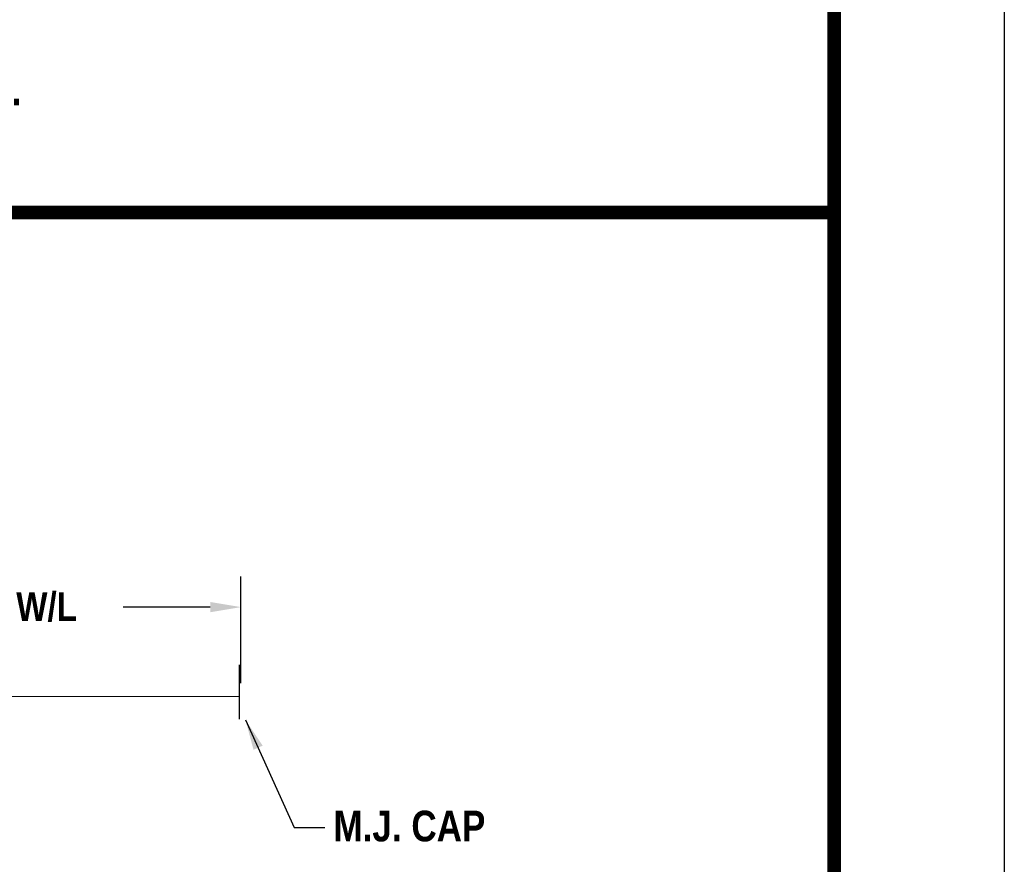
# Model space of a CAD drawing. Extents: x 81 to 89.5, y 1935.2 to 1946.2.
# Tile 187 of 198: x 86.6 to 89.5, y 1937.7 to 1940.2. Entities that reach past the tile are written whole.
import ezdxf

# ---------------------------------------------------------------- set-up
doc = ezdxf.new("R2010")
doc.units = 0
doc.header["$LTSCALE"] = 100
doc.header["$MEASUREMENT"] = 0
doc.layers.get('DEFPOINTS').update_dxf_attribs({"linetype": 'CONTINUOUS'})
for name, color, linetype in [('BORDER', 7, 'CONTINUOUS'), ('COUPLING', 10, 'CONTINUOUS'), ('DIMENSIONS', 7, 'CONTINUOUS'), ('PIPE2', 160, 'CONTINUOUS')]:
    doc.layers.add(name, color=color, linetype=linetype)
doc.styles.add('TECHNICAL', font='techb___.ttf')
doc.dimstyles.get("Standard").update_dxf_attribs({"dimtxt": 0.18, "dimasz": 0.18, "dimexe": 0.18, "dimexo": 0.0625, "dimgap": 0.09, "dimtad": 0, "dimtih": 1, "dimtoh": 1, "dimdec": 4, "dimzin": 0, "dimdsep": 46, "dimtxsty": 'Standard', "dimcen": 0.09, "dimadec": 0, "dimazin": 0, "dimtfac": 1, "dimtdec": 4, "dimtofl": 0, "dimtmove": 0, "dimatfit": 3, "dimfxl": 1, "dimtolj": 1, "dimtzin": 0, "dimarcsym": 0})

# ---------------------------------------------------------------- blocks, each defined once
blk = doc.blocks.new('*D5')
at = {"layer": 'DEFPOINTS', "color": 0, "transparency": 16777216}
for p in [(87.2096, 1938.4259), (85.4484, 1938.1728), (87.2096, 1938.1728)]:
    blk.add_point(p, dxfattribs=at)
at = {"layer": 'DIMENSIONS', "color": 0, "lineweight": -2, "transparency": 16777216}
for p, q in [((85.4484, 1938.2028), (85.4484, 1938.5159)), ((87.2096, 1938.2028), (87.2096, 1938.5159)), ((85.5384, 1938.4259), (85.7946, 1938.4259)), ((87.1196, 1938.4259), (86.8635, 1938.4259))]:
    blk.add_line(p, q, dxfattribs=at)
at = {"layer": 'DIMENSIONS', "color": 0, "transparency": 16777216}
for points in [[(85.5384, 1938.4409), (85.5384, 1938.4109), (85.4484, 1938.4259)], [(87.1196, 1938.4409), (87.1196, 1938.4109), (87.2096, 1938.4259)]]:
    blk.add_solid(points, dxfattribs=at)
at = {"layer": 'DIMENSIONS', "color": 7, "transparency": 16777216, "insert": (86.329, 1938.4259), "char_height": 0.085, "attachment_point": 5, "style": 'TECHNICAL'}
blk.add_mtext("\\A1;20' SECTION W/L", dxfattribs=at)

msp = doc.modelspace()

# ---------------------------------------------------------------- linework, layer by layer
at = {"layer": 'BORDER', "const_width": 0.04}
msp.add_lwpolyline([(81.4541, 1935.6883), (81.4541, 1945.6883), (88.9541, 1945.6883), (88.9541, 1935.6883)], close=True, dxfattribs=at)
msp.add_lwpolyline([(81.4541, 1939.5858), (88.9541, 1939.5858)], dxfattribs=at)
at = {"layer": 'COUPLING'}
msp.add_lwpolyline([(87.2057, 1938.0965), (87.2054, 1938.2565)], dxfattribs=at)
at = {"layer": 'DEFPOINTS', "color": 3, "ltscale": 2}
msp.add_lwpolyline([(80.9541, 1935.1883), (80.9541, 1946.1883), (89.4541, 1946.1883), (89.4541, 1935.1883)], close=True, dxfattribs=at)
at = {"layer": 'PIPE2'}
msp.add_lwpolyline([(87.2056, 1938.1624), (85.4456, 1938.1635)], dxfattribs=at)

# ---------------------------------------------------------------- texts
at = {"layer": 'DIMENSIONS', "color": 7, "style": 'TECHNICAL'}
for s, p in [("TIE RODS:  NOT REQUIRED FOR SETTINGS OVER 6' FROM MAIN IN WHICH ", (82.7809, 1940.0509)), ('CASE A MORE SUBSTANTIAL THRUST BLOCK IS REQUIRED.', (83.512, 1939.9003)), ('NOTE:  KEEP FLANGES AND WEEP HOLES CLEAR OF CONCRETE.', (83.0303, 1939.6814))]:
    msp.add_text(s, height=0.09, dxfattribs=at).set_placement(p)
at = {"layer": 'DIMENSIONS', "color": 7, "insert": (87.4815, 1937.8276), "char_height": 0.09, "attachment_point": 1, "style": 'TECHNICAL'}
msp.add_mtext('M.J. CAP', dxfattribs=at)

# ---------------------------------------------------------------- dimensions: what is measured, and where the dimension line sits
at = {"layer": 'DIMENSIONS'}
dim = msp.add_aligned_dim(p1=(85.4484, 1938.1728), p2=(87.2096, 1938.1728), distance=0.2531, text="20' SECTION W/L", dimstyle='Standard', override={"dimscale": 0.5, "dimtxt": 0.17, "dimexo": 0.06, "dimdec": 0, "dimpost": "'", "dimtxsty": 'TECHNICAL', "dimclrt": 7, "dimaunit": 4, "dimtdec": 2, "dimtmove": 2}, dxfattribs=at)
dim.commit()
dim.dimension.update_dxf_attribs({"geometry": '*D5', "text_midpoint": (86.329, 1938.4259)})

# ---------------------------------------------------------------- leaders
at = {"layer": 'DIMENSIONS', "annotation_type": 0, "has_hookline": 1, "hookline_direction": 0, "text_width": 0.5342}
msp.add_leader([(87.2229, 1938.0947), (87.3662, 1937.7787), (87.4562, 1937.7787)], dimstyle='Standard', override={"dimscale": 0.5, "dimtxt": 0.1, "dimexo": 0.06, "dimdec": 0, "dimpost": "'", "dimtxsty": 'TECHNICAL', "dimse1": 1, "dimse2": 1, "dimclrt": 7, "dimaunit": 4, "dimtdec": 2}, dxfattribs=at)

doc.saveas('drawing.dxf')
